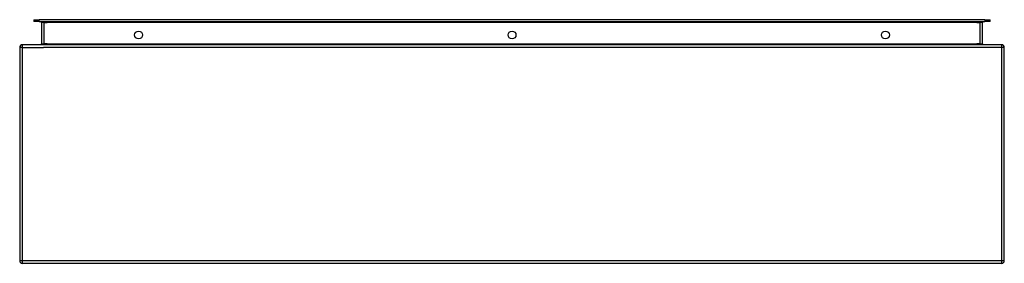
# Model space of a CAD drawing. Header units: inches. Extents: x 24.5 to 60.5, y 17.3 to 26.2.
import ezdxf

# ---------------------------------------------------------------- set-up
doc = ezdxf.new("R2010")
doc.units = ezdxf.units.IN
doc.header["$MEASUREMENT"] = 0
doc.layers.add('Visible Edges(ANSI)', color=7, linetype='Continuous', lineweight=25)
doc.layers.add('Visible Tangent Edges(ANSI)', color=7, linetype='Continuous', lineweight=25)

msp = doc.modelspace()

# ---------------------------------------------------------------- linework, layer by layer
at = {"layer": 'Visible Edges(ANSI)'}
for p, q in [((25.042, 26.176), (25.239, 26.176)), ((25.042, 26.176), (25.042, 26.108)), ((25.239, 26.108), (25.042, 26.108)), ((59.822, 26.176), (25.239, 26.176)), ((25.239, 26.108), (59.822, 26.108)), ((25.329, 26.077), (25.329, 25.29)), ((59.732, 25.29), (59.732, 26.077)), ((59.822, 26.176), (60.019, 26.176)), ((60.019, 26.108), (59.822, 26.108)), ((60.019, 26.108), (60.019, 26.176)), ((60.432, 25.259), (24.63, 25.259)), ((24.531, 25.16), (24.531, 17.358)), ((60.531, 17.358), (60.531, 25.16)), ((60.432, 17.259), (24.63, 17.259))]:
    msp.add_line(p, q, dxfattribs=at)
for centre in [(28.879, 25.615), (42.531, 25.615), (56.182, 25.615)]:
    msp.add_circle(centre, 0.145, dxfattribs=at)
for centre, radius, start, end in [((25.298, 26.077), 0.031, 0, 90), ((59.763, 26.077), 0.031, 90, 180), ((24.63, 25.16), 0.099, 90, 180), ((25.298, 25.29), 0.031, 270, 0), ((59.763, 25.29), 0.031, 180, 270), ((60.432, 25.16), 0.099, 0, 90), ((24.63, 17.358), 0.099, 180, 270), ((60.432, 17.358), 0.099, 270, 0)]:
    msp.add_arc(centre, radius, start, end, dxfattribs=at)
at = {"layer": 'Visible Tangent Edges(ANSI)'}
for p, q in [((25.239, 26.108), (25.239, 26.176)), ((25.428, 26.077), (25.329, 26.077)), ((25.428, 26.108), (25.428, 26.077)), ((25.428, 25.29), (25.428, 26.077)), ((25.428, 26.077), (25.529, 26.077)), ((59.532, 26.077), (25.529, 26.077)), ((59.532, 26.077), (59.633, 26.077)), ((59.633, 26.108), (59.633, 26.077)), ((59.732, 26.077), (59.633, 26.077)), ((59.633, 26.077), (59.633, 25.29)), ((59.822, 26.176), (59.822, 26.108)), ((24.63, 25.16), (24.63, 25.259)), ((25.329, 25.29), (25.428, 25.29)), ((25.428, 25.29), (25.428, 25.259)), ((25.529, 25.29), (25.428, 25.29)), ((25.529, 25.29), (59.532, 25.29)), ((59.633, 25.29), (59.532, 25.29)), ((59.633, 25.29), (59.633, 25.259)), ((59.633, 25.29), (59.732, 25.29)), ((60.432, 25.259), (60.432, 25.16)), ((24.63, 25.16), (24.531, 25.16)), ((24.63, 17.358), (24.63, 25.16)), ((24.63, 25.16), (25.397, 25.16)), ((60.432, 25.16), (25.397, 25.16)), ((60.531, 25.16), (60.432, 25.16)), ((60.432, 25.16), (60.432, 17.358)), ((24.531, 17.358), (24.63, 17.358)), ((24.63, 17.259), (24.63, 17.358)), ((24.63, 17.358), (60.432, 17.358)), ((60.432, 17.358), (60.531, 17.358)), ((60.432, 17.358), (60.432, 17.259))]:
    msp.add_line(p, q, dxfattribs=at)

doc.saveas('drawing.dxf')
